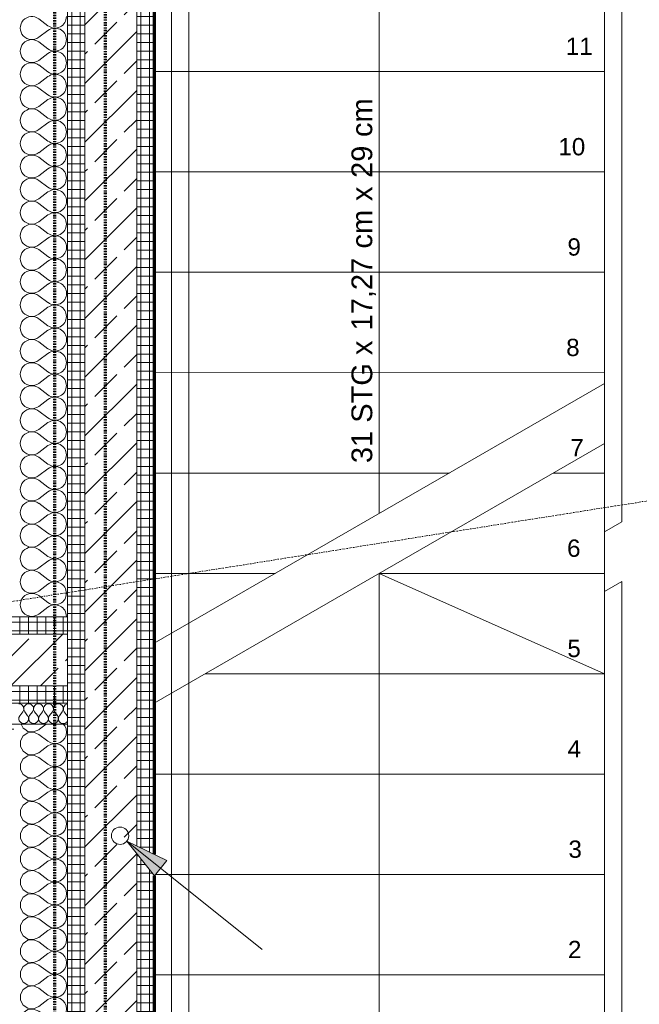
# Model space of a CAD drawing. Header units: millimetres. Extents: x 1523 to 74423, y -42059 to 10268.
# Tile 34 of 77: x 34700 to 36489, y -24454 to -21609. Entities that reach past the tile are written whole.
import ezdxf

# ---------------------------------------------------------------- set-up
doc = ezdxf.new("R2010")
doc.units = ezdxf.units.MM
for name, pattern in [('_Projekt 07 -  _  -  _  -  _  -', [7.5, 3.5, -2, 0, -2]), ('CAx_nichtHalbton', [20001.0584, 10000, -0.5292, 10000, -0.5292]), ('IMPORT-STRICHPUNKT _7_', [20, 10, -5, 0, -5]), ('IMPORT-VERDECKT _8_', [7.5, 5, -2.5])]:
    doc.linetypes.add(name, pattern=pattern)
for name, color, linetype, lineweight, true_color in [('10 VSI--Wärmeschutz _veritkal_', 7, 'Continuous', 13, 0x656565), ('30 A--Träger _ Dachkonstruktion', 7, 'IMPORT-VERDECKT _8_', 13, 0x656565), ('40 A--Umwehrung', 7, 'Continuous', 13, 0x656565), ('90 A--Achsraster _1_50_', 7, 'IMPORT-STRICHPUNKT _7_', 13, 0x656565), ('Neubau_10 A--Wand innen _tragend_', 7, 'Continuous', 13, 0x656565), ('Neubau_20 A--Gründungsbelag', 7, 'Continuous', 13, 0x656565), ('Neubau_40 A--Treppe', 7, 'Continuous', 13, 0x656565), ('Neubau_40 A--Umwehrung', 7, 'Continuous', 13, 0x656565), ('Xref_706_5_--_ÜP_-1_000_16_Übersichtsplan UG_IFC 2025_01_13_dwg', 7, 'Continuous', 13, 0x767676), ('XX', 7, 'Continuous', 18, 0x804040)]:
    doc.layers.add(name, color=color, linetype=linetype, lineweight=lineweight, true_color=true_color)
doc.layers.add('A-____-NOTE-TEXT', color=7, linetype='Continuous', lineweight=13)
doc.layers.add('Ex_LE-Trasse', color=7, linetype='Continuous', lineweight=18)
doc.styles.add('Arial_5', font='arial.ttf', dxfattribs={"height": 50})
doc.styles.add('Arial_6', font='arial.ttf', dxfattribs={"height": 60})
pattern_1 = [(131.336, (0, 0), (90.10192, 79.25683), []), (131.336, (-45.05, -39.63), (90.10192, 79.25683), [90, -30])]
pattern_2 = [(356.336, (0, 0), (1.597632, 24.948899), []), (86.336, (0, 0), (-24.948899, 1.597632), [])]
pattern_3 = [(86.336, (0, 0), (-24.948899, 1.597632), []), (176.336, (0, 0), (1.597632, 24.948899), [])]

# ---------------------------------------------------------------- blocks, each defined once
blk = doc.blocks.new('ELT_Leerrohr_Steigepfeil 1_50 - Ende runter-28785760-SuD_-1UG gesamt Plot  - Blatt 1')
at = {"layer": 'Ex_LE-Trasse'}
blk.add_circle((0, 0), 25.1, dxfattribs=at)
blk = doc.blocks.new('Xref_706_5_--_ÜP_-1_000_11_Übersichtsplan UG_IFC 2024_09_30_dwg__X97-41959665-SuD_-1UG gesamt Plot  - Blatt 1')
at = {"layer": 'Neubau_10 A--Wand innen _tragend_', "color": 9, "true_color": 0xcbcbcb}
for p, q in [((13166.2, -95517.6), (13155.8, -95507.8)), ((13168.7, -95494.9), (13156.4, -95502.1)), ((13163, -95546), (13152.6, -95536.2)), ((13165.5, -95523.3), (13153.2, -95530.5)), ((13159.9, -95574.4), (13149.5, -95564.6)), ((13162.4, -95551.7), (13150.1, -95558.9)), ((13156.7, -95602.8), (13146.3, -95593)), ((13159.2, -95580.1), (13146.9, -95587.3)), ((13153.6, -95631.2), (13143.2, -95621.4)), ((13156.1, -95608.5), (13143.8, -95615.7))]:
    blk.add_line(p, q, dxfattribs=at)
for centre, start, end in [((13146, -95518.2), 46.7982, 173.6681), ((13149.1, -95489.8), 181.1048, 300.538), ((13176, -95507.2), 226.7982, 54.1932), ((13176, -95507.2), 113.1431, 120.538), ((13142.8, -95546.6), 46.7982, 173.6681), ((13146, -95518.2), 173.6681, 300.538), ((13172.8, -95535.6), 226.7982, 120.538), ((13139.7, -95575), 46.7982, 173.6681), ((13142.8, -95546.6), 173.6681, 300.538), ((13169.7, -95564), 226.7982, 120.538), ((13136.5, -95603.4), 46.7982, 173.6681), ((13139.7, -95575), 173.6681, 300.538), ((13166.5, -95592.4), 226.7982, 120.538), ((13133.4, -95631.8), 46.7982, 173.6681), ((13136.5, -95603.4), 173.6681, 300.538), ((13163.4, -95620.8), 226.7982, 120.538)]:
    blk.add_arc(centre, 14.3, start, end, dxfattribs=at)
blk = doc.blocks.new('Xref_706_5_--_ÜP_-1_000_11_Übersichtsplan UG_IFC 2024_09_30_dwg__X401-41959974-SuD_-1UG gesamt Plot  - Blatt 1')
at = {"layer": '10 VSI--Wärmeschutz _veritkal_', "color": 9, "true_color": 0xcbcbcb}
for p, q in [((11158.4, -95354.6), (11181.2, -95330.3)), ((11211.4, -95360.5), (11194.4, -95331.8)), ((11224.6, -95362), (11247.4, -95337.7)), ((11277.6, -95367.9), (11260.7, -95339.2)), ((11290.9, -95369.3), (11313.7, -95345)), ((11343.9, -95375.2), (11327, -95346.5)), ((11357.1, -95376.7), (11380, -95352.4)), ((11410.2, -95382.6), (11393.2, -95353.9)), ((11423.4, -95384), (11446.2, -95359.7)), ((11476.4, -95389.9), (11459.5, -95361.2)), ((11489.7, -95391.4), (11512.5, -95367.1)), ((11542.7, -95397.3), (11525.7, -95368.6)), ((11555.9, -95398.7), (11578.7, -95374.4)), ((11608.9, -95404.6), (11592, -95375.9)), ((11622.2, -95406.1), (11645, -95381.8)), ((11675.2, -95412), (11658.3, -95383.3)), ((11688.4, -95413.5), (11711.3, -95389.2)), ((11741.4, -95419.3), (11724.5, -95390.6)), ((11754.7, -95420.8), (11777.5, -95396.5)), ((11807.7, -95426.7), (11790.8, -95398)), ((11821, -95428.2), (11843.8, -95403.9)), ((11874, -95434), (11857, -95405.3)), ((11887.2, -95435.5), (11910, -95411.2)), ((11940.2, -95441.4), (11923.3, -95412.7)), ((11953.5, -95442.9), (11976.3, -95418.6)), ((12006.5, -95448.7), (11989.6, -95420)), ((12019.7, -95450.2), (12042.6, -95425.9)), ((12072.7, -95456.1), (12055.8, -95427.4)), ((12086, -95457.6), (12108.8, -95433.3)), ((12139, -95463.4), (12122.1, -95434.7)), ((12152.3, -95464.9), (12175.1, -95440.6)), ((12205.3, -95470.8), (12188.3, -95442.1)), ((12218.5, -95472.3), (12241.3, -95448)), ((12271.5, -95478.2), (12254.6, -95449.4)), ((12284.8, -95479.6), (12307.6, -95455.3)), ((12337.8, -95485.5), (12320.9, -95456.8)), ((12351, -95487), (12373.9, -95462.7)), ((12404, -95492.9), (12387.1, -95464.1)), ((12417.3, -95494.3), (12440.1, -95470)), ((12470.3, -95500.2), (12453.4, -95471.5)), ((12483.6, -95501.7), (12506.4, -95477.4)), ((12536.6, -95507.6), (12519.6, -95478.9)), ((12549.8, -95509), (12572.6, -95484.7)), ((12602.8, -95514.9), (12585.9, -95486.2)), ((12616.1, -95516.4), (12638.9, -95492.1)), ((12669.1, -95522.3), (12652.2, -95493.6)), ((12682.3, -95523.7), (12705.2, -95499.4)), ((12735.3, -95529.6), (12718.4, -95500.9)), ((12748.6, -95531.1), (12771.4, -95506.8)), ((12801.6, -95537), (12784.7, -95508.3)), ((12814.9, -95538.4), (12837.7, -95514.1)), ((12867.9, -95544.3), (12850.9, -95515.6))]:
    blk.add_line(p, q, dxfattribs=at)
for centre, start, end in [((11156.9, -95307.5), 316.7982, 83.6681), ((11223.1, -95314.9), 83.6681, 210.538), ((11223.1, -95314.9), 316.7982, 83.6681), ((11289.4, -95322.2), 83.6681, 210.538), ((11289.4, -95322.2), 316.7982, 83.6681), ((11355.7, -95329.6), 83.6681, 210.538), ((11355.7, -95329.6), 316.7982, 83.6681), ((11421.9, -95336.9), 83.6681, 210.538), ((11421.9, -95336.9), 316.7982, 83.6681), ((11488.2, -95344.3), 83.6681, 210.538), ((11488.2, -95344.3), 316.7982, 83.6681), ((11554.4, -95351.6), 83.6681, 210.538), ((11554.4, -95351.6), 316.7982, 83.6681), ((11620.7, -95359), 83.6681, 210.538), ((11620.7, -95359), 316.7982, 83.6681), ((11687, -95366.3), 83.6681, 210.538), ((11687, -95366.3), 316.7982, 83.6681), ((11753.2, -95373.7), 83.6681, 210.538), ((11753.2, -95373.7), 316.7982, 83.6681), ((11182.7, -95377.4), 136.7982, 30.538), ((11248.9, -95384.8), 136.7982, 30.538), ((11315.2, -95392.2), 136.7982, 30.538), ((11819.5, -95381), 83.6681, 210.538), ((11819.5, -95381), 316.7982, 83.6681), ((11885.7, -95388.4), 83.6681, 210.538), ((11885.7, -95388.4), 316.7982, 83.6681), ((11952, -95395.7), 83.6681, 210.538), ((11952, -95395.7), 316.7982, 83.6681), ((11381.4, -95399.5), 136.7982, 30.538), ((11447.7, -95406.9), 136.7982, 30.538), ((11514, -95414.2), 136.7982, 30.538), ((12018.3, -95403.1), 83.6681, 210.538), ((12018.3, -95403.1), 316.7982, 83.6681), ((12084.5, -95410.4), 83.6681, 210.538), ((12084.5, -95410.4), 316.7982, 83.6681), ((12150.8, -95417.8), 83.6681, 210.538), ((12150.8, -95417.8), 316.7982, 83.6681), ((12217, -95425.2), 83.6681, 210.538), ((12217, -95425.2), 316.7982, 83.6681), ((11580.2, -95421.6), 136.7982, 30.538), ((11646.5, -95428.9), 136.7982, 30.538), ((11712.7, -95436.3), 136.7982, 30.538), ((11779, -95443.6), 136.7982, 30.538), ((12283.3, -95432.5), 83.6681, 210.538), ((12283.3, -95432.5), 316.7982, 83.6681), ((12349.6, -95439.9), 83.6681, 210.538), ((12349.6, -95439.9), 316.7982, 83.6681), ((12415.8, -95447.2), 83.6681, 210.538), ((12415.8, -95447.2), 316.7982, 83.6681), ((12482.1, -95454.6), 83.6681, 210.538), ((12482.1, -95454.6), 316.7982, 83.6681), ((11845.3, -95451), 136.7982, 30.538), ((11911.5, -95458.3), 136.7982, 30.538), ((11977.8, -95465.7), 136.7982, 30.538), ((12044, -95473), 136.7982, 30.538), ((12548.3, -95461.9), 83.6681, 210.538), ((12548.3, -95461.9), 316.7982, 83.6681), ((12614.6, -95469.3), 83.6681, 210.538), ((12614.6, -95469.3), 316.7982, 83.6681), ((12680.9, -95476.6), 83.6681, 210.538), ((12680.9, -95476.6), 316.7982, 83.6681), ((12747.1, -95484), 83.6681, 210.538), ((12747.1, -95484), 316.7982, 83.6681), ((12110.3, -95480.4), 136.7982, 30.538), ((12176.6, -95487.7), 136.7982, 30.538), ((12242.8, -95495.1), 136.7982, 30.538), ((12309.1, -95502.4), 136.7982, 30.538), ((12813.4, -95491.3), 83.6681, 210.538), ((12813.4, -95491.3), 316.7982, 83.6681), ((12879.6, -95498.7), 83.6681, 210.538), ((12879.6, -95498.7), 81.6714, 83.6681), ((12375.3, -95509.8), 136.7982, 30.538), ((12441.6, -95517.1), 136.7982, 30.538), ((12507.9, -95524.5), 136.7982, 30.538), ((12574.1, -95531.9), 136.7982, 30.538), ((12640.4, -95539.2), 136.7982, 30.538), ((12706.6, -95546.6), 136.7982, 30.538), ((12772.9, -95553.9), 136.7982, 30.538), ((12839.2, -95561.3), 136.7982, 30.538), ((12905.4, -95568.6), 158.4989, 188.8374)]:
    blk.add_arc(centre, 33.3, start, end, dxfattribs=at)
blk = doc.blocks.new('Xref_706_5_--_ÜP_-1_000_11_Übersichtsplan UG_IFC 2024_09_30_dwg__X3114-41960548-SuD_-1UG gesamt Plot  - Blatt 1')
at = {"layer": '10 VSI--Wärmeschutz _veritkal_', "color": 9, "true_color": 0xcbcbcb}
blk.add_line((13198.9, -95579.2), (13186.2, -95557.7), dxfattribs=at)
at = {"layer": '10 VSI--Wärmeschutz _veritkal_', "color": 9, "true_color": 0xcbcbcb, "flags": 128}
for points in [[(13207.4, -95502.6), (13206.3, -95502.6), (13197.5, -95505.4), (13191.5, -95509.3)], [(13178.1, -95630.2), (13190.9, -95625.1), (13194.2, -95621.1)]]:
    blk.add_lwpolyline(points, dxfattribs=at)
blk = doc.blocks.new('Xref_706_5_--_ÜP_-1_000_11_Übersichtsplan UG_IFC 2024_09_30_dwg__X3115-41960549-SuD_-1UG gesamt Plot  - Blatt 1')
at = {"layer": '10 VSI--Wärmeschutz _veritkal_', "color": 9, "true_color": 0xcbcbcb, "flags": 128}
for points in [[(13207.4, -95502.6), (13215.4, -95502.4), (13224.4, -95504.6), (13232.3, -95509.3), (13238.7, -95515.9), (13243, -95524), (13245, -95533), (13244.4, -95542.1), (13241.4, -95550.8), (13236.1, -95558.3), (13213.3, -95582.6), (13205.4, -95596.8), (13205.1, -95613), (13212.5, -95627.5), (13225.9, -95636.7), (13242.1, -95638.5), (13257.1, -95632.4), (13267.5, -95620), (13270.9, -95604.1), (13266.3, -95588.5), (13249.3, -95559.8)], [(13249.3, -95559.8), (13245.8, -95551.3), (13244.7, -95542.2), (13246.2, -95533.1), (13250, -95524.8), (13256.1, -95517.8), (13263.7, -95512.7), (13272.5, -95510), (13281.7, -95509.7), (13290.6, -95512), (13298.6, -95516.6), (13305, -95523.2), (13309.3, -95531.3), (13311.3, -95540.3), (13310.7, -95549.5), (13307.6, -95558.2), (13302.3, -95565.7), (13279.5, -95590), (13271.6, -95604.2), (13271.4, -95620.4), (13278.8, -95634.8), (13292.2, -95644), (13308.3, -95645.8), (13323.4, -95639.8), (13333.8, -95627.3), (13337.1, -95611.4), (13332.5, -95595.9), (13315.6, -95567.1)], [(13315.6, -95567.1), (13312, -95558.7), (13311, -95549.5), (13312.4, -95540.4), (13316.3, -95532.1), (13322.3, -95525.1), (13330, -95520.1), (13338.8, -95517.3), (13348, -95517.1), (13356.9, -95519.3), (13364.8, -95524), (13371.2, -95530.6), (13375.6, -95538.7), (13377.5, -95547.7), (13377, -95556.8), (13373.9, -95565.5), (13368.6, -95573), (13345.8, -95597.3), (13337.9, -95611.5), (13337.6, -95627.8), (13345.1, -95642.2), (13358.4, -95651.4), (13374.6, -95653.2), (13389.6, -95647.1), (13400.1, -95634.7), (13403.4, -95618.8), (13398.8, -95603.2), (13381.8, -95574.5)], [(13381.8, -95574.5), (13378.3, -95566), (13377.2, -95556.9), (13378.7, -95547.8), (13382.6, -95539.5), (13388.6, -95532.5), (13396.3, -95527.4), (13405, -95524.7), (13414.2, -95524.4), (13423.1, -95526.7), (13431.1, -95531.3), (13437.5, -95537.9), (13441.8, -95546), (13443.8, -95555), (13443.2, -95564.2), (13440.2, -95572.9), (13434.8, -95580.4), (13412, -95604.7), (13404.1, -95618.9), (13403.9, -95635.1), (13411.3, -95649.5), (13424.7, -95658.7), (13440.8, -95660.5), (13455.9, -95654.5), (13466.3, -95642), (13469.6, -95626.1), (13465, -95610.6), (13448.1, -95581.9), (13444.6, -95573.4), (13443.5, -95564.2), (13444.9, -95555.1), (13448.8, -95546.8), (13454.8, -95539.9), (13462.5, -95534.8), (13471.3, -95532), (13480.5, -95531.8), (13489.4, -95534.1), (13497.4, -95538.7), (13503.7, -95545.3), (13508.1, -95553.4), (13510, -95562.4), (13509.5, -95571.6), (13506.4, -95580.2), (13501.1, -95587.7), (13478.3, -95612), (13470.4, -95626.2), (13470.1, -95642.5), (13477.6, -95656.9), (13491, -95666.1), (13507.1, -95667.9), (13522.2, -95661.8), (13532.6, -95649.4), (13535.9, -95633.5), (13531.3, -95617.9), (13514.4, -95589.2)], [(13514.4, -95589.2), (13510.8, -95580.7), (13509.7, -95571.6), (13511.2, -95562.5), (13515.1, -95554.2), (13521.1, -95547.2), (13528.8, -95542.2), (13537.6, -95539.4), (13546.7, -95539.1), (13555.7, -95541.4), (13563.6, -95546), (13570, -95552.6), (13574.3, -95560.7), (13576.3, -95569.7), (13575.7, -95578.9), (13572.7, -95587.6), (13567.4, -95595.1), (13544.6, -95619.4), (13536.7, -95633.6), (13536.4, -95649.8), (13543.8, -95664.2), (13557.2, -95673.4), (13573.4, -95675.2), (13588.4, -95669.2), (13598.8, -95656.7), (13602.2, -95640.8), (13597.6, -95625.3), (13580.6, -95596.6)], [(13580.6, -95596.6), (13577.1, -95588.1), (13576, -95578.9), (13577.5, -95569.9), (13581.3, -95561.5), (13587.4, -95554.6), (13595, -95549.5), (13603.8, -95546.7), (13613, -95546.5), (13621.9, -95548.8), (13629.9, -95553.4), (13636.3, -95560), (13640.6, -95568.1), (13642.6, -95577.1), (13642, -95586.3), (13638.9, -95594.9), (13633.6, -95602.4), (13610.8, -95626.7), (13602.9, -95640.9), (13602.7, -95657.2), (13610.1, -95671.6), (13623.5, -95680.8), (13639.6, -95682.6), (13654.7, -95676.5), (13665.1, -95664.1), (13668.4, -95648.2), (13663.8, -95632.6), (13646.9, -95603.9)], [(13646.9, -95603.9), (13643.3, -95595.4), (13642.3, -95586.3), (13643.7, -95577.2), (13647.6, -95568.9), (13653.6, -95561.9), (13661.3, -95556.9), (13670.1, -95554.1), (13679.3, -95553.8), (13688.2, -95556.1), (13696.1, -95560.7), (13702.5, -95567.3), (13706.9, -95575.4), (13708.8, -95584.4), (13708.3, -95593.6), (13705.2, -95602.3), (13699.9, -95609.8), (13677.1, -95634.1), (13669.2, -95648.3), (13668.9, -95664.5), (13676.4, -95678.9), (13689.7, -95688.1), (13705.9, -95689.9), (13720.9, -95683.9), (13731.4, -95671.4), (13734.7, -95655.5), (13730.1, -95640), (13713.1, -95611.3)], [(13713.1, -95611.3), (13709.6, -95602.8), (13708.5, -95593.6), (13710, -95584.6), (13713.9, -95576.2), (13719.9, -95569.3), (13727.6, -95564.2), (13736.3, -95561.4), (13745.5, -95561.2), (13754.4, -95563.5), (13762.4, -95568.1), (13768.8, -95574.7), (13773.1, -95582.8), (13775.1, -95591.8), (13774.5, -95601), (13771.5, -95609.6), (13766.1, -95617.1), (13743.3, -95641.4), (13735.4, -95655.6), (13735.2, -95671.9), (13742.6, -95686.3), (13756, -95695.5), (13772.1, -95697.3), (13787.2, -95691.2), (13797.6, -95678.8), (13800.9, -95662.9), (13796.3, -95647.3), (13779.4, -95618.6), (13775.9, -95610.1), (13774.8, -95601), (13776.2, -95591.9), (13780.1, -95583.6), (13786.1, -95576.6), (13793.8, -95571.6), (13802.6, -95568.8), (13811.8, -95568.5), (13820.7, -95570.8), (13828.7, -95575.4), (13835, -95582), (13839.4, -95590.1), (13841.3, -95599.1), (13840.8, -95608.3), (13837.7, -95617), (13832.4, -95624.5), (13809.6, -95648.8), (13801.7, -95663), (13801.4, -95679.2), (13808.9, -95693.6), (13822.3, -95702.8), (13838.4, -95704.6), (13853.5, -95698.6), (13863.9, -95686.1), (13867.2, -95670.2), (13862.6, -95654.7), (13845.7, -95626)], [(13194.2, -95621.1), (13201.3, -95612.6), (13204.6, -95596.7), (13200, -95581.2), (13198.9, -95579.2)], [(13845.7, -95626), (13842.1, -95617.5), (13841, -95608.3), (13842.5, -95599.3), (13846.4, -95590.9), (13852.4, -95584), (13860.1, -95578.9), (13868.9, -95576.2), (13878, -95575.9), (13887, -95578.2), (13894.9, -95582.8), (13901.3, -95589.4), (13905.6, -95597.5), (13907.6, -95606.5), (13907, -95615.7), (13904, -95624.3), (13898.7, -95631.8), (13875.9, -95656.1), (13868, -95670.3), (13867.7, -95686.6), (13875.1, -95701), (13888.5, -95710.2), (13904.7, -95712), (13919.7, -95705.9), (13930.1, -95693.5), (13933.5, -95677.6), (13928.9, -95662), (13911.9, -95633.3)], [(13911.9, -95633.3), (13908.4, -95624.8), (13907.3, -95615.7), (13908.8, -95606.6), (13912.6, -95598.3), (13918.7, -95591.3), (13926.3, -95586.3), (13935.1, -95583.5), (13944.3, -95583.2), (13953.2, -95585.5), (13961.2, -95590.1), (13967.6, -95596.7), (13971.9, -95604.8), (13973.9, -95613.8), (13973.3, -95623), (13970.2, -95631.7), (13964.9, -95639.2), (13942.1, -95663.5), (13934.2, -95677.7), (13934, -95693.9), (13941.4, -95708.3), (13954.8, -95717.6), (13970.9, -95719.3), (13986, -95713.3), (13996.4, -95700.8), (13999.7, -95685), (13995.1, -95669.4), (13978.2, -95640.7)], [(13978.2, -95640.7), (13974.6, -95632.2), (13973.6, -95623), (13975, -95614), (13978.9, -95605.6), (13984.9, -95598.7), (13992.6, -95593.6), (14001.4, -95590.9), (14010.6, -95590.6), (14019.5, -95592.9), (14027.4, -95597.5), (14033.8, -95604.1), (14038.2, -95612.2), (14040.1, -95621.2), (14039.6, -95630.4), (14036.5, -95639), (14031.2, -95646.5), (14008.4, -95670.8), (14000.5, -95685), (14000.2, -95701.3), (14007.7, -95715.7), (14021, -95724.9), (14037.2, -95726.7), (14052.2, -95720.6), (14062.7, -95708.2), (14066, -95692.3), (14061.4, -95676.7), (14044.4, -95648)], [(14044.4, -95648), (14040.9, -95639.5), (14039.8, -95630.4), (14041.3, -95621.3), (14045.2, -95613), (14051.2, -95606), (14058.9, -95601), (14067.6, -95598.2), (14076.8, -95598), (14085.7, -95600.2), (14093.7, -95604.8), (14100.1, -95611.4), (14104.4, -95619.6), (14106.4, -95628.5), (14105.8, -95637.7), (14102.8, -95646.4), (14097.4, -95653.9), (14074.6, -95678.2), (14066.7, -95692.4), (14066.5, -95708.6), (14073.9, -95723.1), (14087.3, -95732.3), (14103.4, -95734), (14118.5, -95728), (14128.9, -95715.6), (14132.2, -95699.7), (14127.6, -95684.1), (14110.7, -95655.4)], [(14110.7, -95655.4), (14107.2, -95646.9), (14106.1, -95637.7), (14107.5, -95628.7), (14111.4, -95620.3), (14117.4, -95613.4), (14125.1, -95608.3), (14133.9, -95605.6), (14143.1, -95605.3), (14152, -95607.6), (14160, -95612.2), (14166.3, -95618.8), (14170.7, -95626.9), (14172.6, -95635.9), (14172.1, -95645.1), (14169, -95653.7), (14163.7, -95661.3), (14140.9, -95685.6), (14133, -95699.7), (14132.7, -95716), (14140.2, -95730.4), (14153.6, -95739.6), (14169.7, -95741.4), (14184.8, -95735.4), (14195.2, -95722.9), (14198.5, -95707), (14193.9, -95691.4), (14177, -95662.7)], [(14177, -95662.7), (14173.4, -95654.2), (14172.3, -95645.1), (14173.8, -95636), (14177.7, -95627.7), (14183.7, -95620.7), (14191.4, -95615.7), (14200.2, -95612.9), (14209.3, -95612.7), (14218.3, -95614.9), (14226.2, -95619.5), (14232.6, -95626.1), (14236.9, -95634.3), (14238.9, -95643.2), (14238.3, -95652.4), (14235.3, -95661.1), (14230, -95668.6), (14207.2, -95692.9), (14199.3, -95707.1), (14199, -95723.3), (14206.4, -95737.8), (14219.8, -95747), (14236, -95748.7), (14251, -95742.7), (14261.4, -95730.3), (14264.8, -95714.4), (14260.2, -95698.8), (14243.2, -95670.1)], [(14243.2, -95670.1), (14239.7, -95661.6), (14238.6, -95652.5), (14240.1, -95643.4), (14243.9, -95635), (14250, -95628.1), (14257.6, -95623), (14266.4, -95620.3), (14275.6, -95620), (14284.5, -95622.3), (14292.5, -95626.9), (14298.9, -95633.5), (14303.2, -95641.6), (14305.2, -95650.6), (14304.6, -95659.8), (14301.5, -95668.4), (14296.2, -95676), (14273.4, -95700.3), (14265.5, -95714.4), (14265.3, -95730.7), (14272.7, -95745.1), (14286.1, -95754.3), (14302.2, -95756.1), (14317.3, -95750.1), (14327.7, -95737.6), (14331, -95721.7), (14326.4, -95706.1), (14309.5, -95677.4)], [(14309.5, -95677.4), (14305.9, -95668.9), (14304.9, -95659.8), (14306.3, -95650.7), (14310.2, -95642.4), (14316.2, -95635.4), (14323.9, -95630.4), (14332.7, -95627.6), (14341.9, -95627.4), (14350.8, -95629.6), (14358.7, -95634.2), (14365.1, -95640.9), (14369.5, -95649), (14371.4, -95657.9), (14370.9, -95667.1), (14367.8, -95675.8), (14362.5, -95683.3), (14339.7, -95707.6), (14331.8, -95721.8), (14331.5, -95738), (14339, -95752.5), (14352.3, -95761.7), (14368.5, -95763.5), (14383.5, -95757.4), (14394, -95745), (14397.3, -95729.1), (14392.7, -95713.5), (14375.7, -95684.8)], [(14375.7, -95684.8), (14372.2, -95676.3), (14371.1, -95667.2), (14372.6, -95658.1), (14376.5, -95649.7), (14382.5, -95642.8), (14390.2, -95637.7), (14398.9, -95635), (14408.1, -95634.7), (14417, -95637), (14425, -95641.6), (14431.4, -95648.2), (14435.7, -95656.3), (14437.7, -95665.3), (14437.1, -95674.5), (14434.1, -95683.2), (14428.8, -95690.7), (14405.9, -95715), (14398, -95729.1), (14397.8, -95745.4), (14405.2, -95759.8), (14418.6, -95769), (14434.7, -95770.8), (14449.8, -95764.8), (14460.2, -95752.3), (14463.5, -95736.4), (14458.9, -95720.8), (14442, -95692.1)], [(14442, -95692.1), (14438.5, -95683.6), (14437.4, -95674.5), (14438.8, -95665.4), (14442.7, -95657.1), (14448.7, -95650.1), (14456.4, -95645.1), (14465.2, -95642.3), (14474.4, -95642.1), (14483.3, -95644.3), (14491.3, -95648.9), (14497.6, -95655.6), (14502, -95663.7), (14503.9, -95672.7), (14503.4, -95681.8), (14500.3, -95690.5), (14495, -95698), (14472.2, -95722.3), (14464.3, -95736.5), (14464, -95752.7), (14471.5, -95767.2), (14484.9, -95776.4), (14501, -95778.2), (14516.1, -95772.1), (14526.5, -95759.7), (14529.8, -95743.8), (14525.2, -95728.2), (14508.3, -95699.5)], [(14508.3, -95699.5), (14504.7, -95691), (14503.6, -95681.9), (14505.1, -95672.8), (14509, -95664.4), (14515, -95657.5), (14522.7, -95652.4), (14531.5, -95649.7), (14540.6, -95649.4), (14549.6, -95651.7), (14557.5, -95656.3), (14563.9, -95662.9), (14568.2, -95671), (14570.2, -95680), (14569.6, -95689.2), (14566.6, -95697.9), (14561.3, -95705.4), (14538.5, -95729.7), (14530.6, -95743.8), (14530.3, -95760.1), (14537.7, -95774.5), (14551.1, -95783.7), (14567.3, -95785.5), (14582.3, -95779.5), (14592.7, -95767), (14596.1, -95751.1), (14591.5, -95735.5), (14574.5, -95706.8)], [(14574.5, -95706.8), (14571, -95698.3), (14569.9, -95689.2), (14571.4, -95680.1), (14575.2, -95671.8), (14581.3, -95664.8), (14588.9, -95659.8), (14597.7, -95657), (14606.9, -95656.8), (14615.8, -95659), (14623.8, -95663.6), (14630.2, -95670.3), (14634.5, -95678.4), (14636.5, -95687.4), (14635.9, -95696.5), (14632.8, -95705.2), (14627.5, -95712.7), (14604.7, -95737), (14596.8, -95751.2), (14596.6, -95767.4), (14604, -95781.9), (14617.4, -95791.1), (14633.5, -95792.9), (14648.6, -95786.8), (14659, -95774.4), (14662.3, -95758.5), (14657.7, -95742.9), (14640.8, -95714.2)], [(14640.8, -95714.2), (14637.2, -95705.7), (14636.2, -95696.6), (14637.6, -95687.5), (14641.5, -95679.1), (14647.5, -95672.2), (14655.2, -95667.1), (14664, -95664.4), (14673.2, -95664.1), (14682.1, -95666.4), (14690, -95671), (14696.4, -95677.6), (14700.8, -95685.7), (14702.7, -95694.7), (14702.2, -95703.9), (14699.1, -95712.6), (14693.8, -95720.1), (14671, -95744.4), (14663.1, -95758.6), (14662.8, -95774.8), (14670.3, -95789.2), (14683.6, -95798.4), (14699.8, -95800.2), (14714.8, -95794.2), (14725.3, -95781.7), (14728.6, -95765.8), (14724, -95750.2), (14707, -95721.5)], [(14778.9, -95802.4), (14766, -95807.6), (14749.9, -95805.8), (14736.5, -95796.6), (14729.1, -95782.1), (14729.3, -95765.9), (14737.2, -95751.7), (14760.1, -95727.4), (14765.4, -95719.9), (14768.4, -95711.2), (14769, -95702.1), (14767, -95693.1), (14762.7, -95685), (14756.3, -95678.4), (14748.3, -95673.7), (14739.4, -95671.5), (14730.2, -95671.7), (14721.5, -95674.5), (14713.8, -95679.5), (14707.8, -95686.5), (14703.9, -95694.8), (14702.4, -95703.9), (14703.5, -95713), (14707, -95721.5)], [(14792.4, -95680.4), (14787.7, -95681.8), (14780, -95686.9), (14774, -95693.8), (14770.1, -95702.2), (14768.7, -95711.3), (14769.8, -95720.4), (14773.3, -95728.9), (14784.9, -95748.5)]]:
    blk.add_lwpolyline(points, dxfattribs=at)
blk = doc.blocks.new('Xref_706_5_--_ÜP_-1_000_11_Übersichtsplan UG_IFC 2024_09_30_dwg_Standard-Rastermarker_7-V4-SuD_-1UG gesamt Plot  - Blatt 1')
at = {"layer": '90 A--Achsraster _1_50_', "color": 9, "true_color": 0xcbcbcb}
blk.add_line((0, 0), (53642.7, 0), dxfattribs=at)
blk = doc.blocks.new('Xref_706_5_--_ÜP_-1_000_11_Übersichtsplan UG_IFC 2024_09_30_dwg_Standard-Rastermarker_26-41960580-SuD_-1UG gesamt Plot  - Blatt 1')
at = {"layer": '90 A--Achsraster _1_50_', "color": 9, "true_color": 0xcbcbcb}
for p, q in [((48641.2, 0), (63263.7, 0)), ((63325.6, 0), (76020, 0))]:
    blk.add_line(p, q, dxfattribs=at)
blk = doc.blocks.new('Xref_706_5_--_ÜP_-1_000_16_Übersichtsplan UG_IFC 2025_01_13_dwg-35469238-SuD_-1UG gesamt Plot  - Blatt 1')
at = {"layer": 'Neubau_10 A--Wand innen _tragend_', "true_color": 0xcbcbcb}
h = blk.add_hatch(dxfattribs=at)
h.set_pattern_fill('FP_6', color=9, style=0, pattern_type=2)
h.set_pattern_definition(pattern_2)
h.paths.add_polyline_path([(20795.5, -94762.8), (20797.5, -94731.5), (20758, -94729), (20509.1, -94752.2), (20505.4, -94712.8), (18077.2, -94557.3), (18010.8, -94603.2), (20794.3, -94781.4)])
h.paths.add_polyline_path([(18015.5, -94553.4), (12725.4, -94214.7), (12730.1, -94265.1), (17988.3, -94601.8), (17998.5, -94583.7)])
h = blk.add_hatch(dxfattribs=at)
h.set_pattern_fill('FP_5', color=9, style=0, pattern_type=2)
h.set_pattern_definition(pattern_1)
h.paths.add_polyline_path([(20787.4, -94889.5), (20794.3, -94781.4), (18010.8, -94603.2), (17972.7, -94629.5), (17988.3, -94601.8), (12730.1, -94265.1), (12744.7, -94416.3), (20784.8, -94931.1)])
h = blk.add_hatch(dxfattribs=at)
h.set_pattern_fill('FP_6', color=9, style=0, pattern_type=2)
h.set_pattern_definition(pattern_2)
h.paths.add_polyline_path([(20784.8, -94931.1), (12744.2, -94416.3), (12748.9, -94466.7), (20781.6, -94981), (20782, -94974.2)])
h = blk.add_hatch(dxfattribs=at)
h.set_pattern_fill('FP_7', color=9, style=0, pattern_type=2)
h.set_pattern_definition(pattern_3)
h.paths.add_polyline_path([(17355.7, -94902), (17364.6, -94762.3), (17314.7, -94759.1), (17092.1, -98237), (17141.9, -98240.1), (17354.7, -94916.9)])
h = blk.add_hatch(dxfattribs=at)
h.set_pattern_fill('FP_5', color=9, style=0, pattern_type=2)
h.set_pattern_definition(pattern_1)
h.paths.add_polyline_path([(17297.1, -98164.3), (17514.3, -94771.9), (17364.6, -94762.3), (17141.9, -98240.1), (17291.6, -98249.7)])
h = blk.add_hatch(dxfattribs=at)
h.set_pattern_fill('FP_7', color=9, style=0, pattern_type=2)
h.set_pattern_definition(pattern_3)
h.paths.add_polyline_path([(17341.5, -98252.9), (17564.2, -94775), (17514.3, -94771.9), (17291.6, -98249.7)])
at = {"layer": '10 VSI--Wärmeschutz _veritkal_', "color": 9, "true_color": 0xcbcbcb}
for p, q in [((17314.7, -94759.1), (12748.9, -94466.7)), ((19230.8, -94881.7), (17639.1, -94779.8))]:
    blk.add_line(p, q, dxfattribs=at)
at = {"layer": '30 A--Träger _ Dachkonstruktion', "color": 9, "true_color": 0xcbcbcb}
for p, q in [((18015.5, -94553.4), (12725.4, -94214.7)), ((30481.4, -95602.1), (12748.9, -94466.7)), ((31417.7, -95411.5), (18077.2, -94557.3))]:
    blk.add_line(p, q, dxfattribs=at)
at = {"layer": '40 A--Umwehrung', "color": 9, "true_color": 0xcbcbcb, "flags": 128}
for points in [[(18314.7, -92243.8), (14085.8, -92628.3), (13883.9, -92647.2), (13916.5, -92988.3), (14105.2, -93000.3), (17168.5, -93196.5), (17142.9, -93144.7), (14108.4, -92950.4), (13962.2, -92941.1), (13938.5, -92692.3), (14090.4, -92678.1), (18319.3, -92293.6)], [(18735.7, -93296.8), (18738.9, -93246.9), (17315.7, -93155.8), (17341.3, -93207.6)]]:
    blk.add_lwpolyline(points, close=True, dxfattribs=at)
at = {"layer": '90 A--Achsraster _1_50_', "color": 161, "true_color": 0xaaaaff}
for p, q in [((5387, -93744.8), (18015.5, -94553.4)), ((18077.2, -94557.3), (32669.9, -95491.7))]:
    blk.add_line(p, q, dxfattribs=at)
at = {"layer": 'Neubau_10 A--Wand innen _tragend_', "color": 9, "true_color": 0xcbcbcb}
for p, q in [((12725.4, -94214.7), (18015.5, -94553.4)), ((12748.9, -94466.7), (19660, -94909.2)), ((17141.9, -98240.1), (17364.6, -94762.3)), ((17291.6, -98249.7), (17514.3, -94771.9))]:
    blk.add_line(p, q, dxfattribs=at)
at = {"layer": 'Neubau_10 A--Wand innen _tragend_', "color": 9, "true_color": 0xcbcbcb, "flags": 128}
for points in [[(22595.6, -95047.1), (20784.8, -94931.1), (12744.2, -94416.3), (12730.1, -94265.1), (17988.3, -94601.8)], [(18077.2, -94557.3), (19676, -94659.7), (19672.8, -94709.6), (19663.2, -94859.3), (19660, -94909.2), (19859.6, -94922)], [(18010.8, -94603.2), (20794.3, -94781.4), (22581.4, -94895.9)], [(17639.1, -94779.8), (17624.1, -94778.9), (17564.2, -94775), (17514.3, -94771.9), (17364.6, -94762.3), (17314.7, -94759.1), (17092.1, -98237), (17401.4, -98256.8), (17615.2, -94918.6), (17624.1, -94778.9)], [(17564.2, -94775), (17340.6, -98267.9), (17415.4, -98272.7), (17416.4, -98257.7), (17629.2, -94934.5)]]:
    blk.add_lwpolyline(points, dxfattribs=at)
at = {"layer": 'Neubau_20 A--Gründungsbelag', "color": 9, "true_color": 0xcbcbcb}
blk.add_line((12725.4, -94214.7), (18015.5, -94553.4), dxfattribs=at)
at = {"layer": 'Neubau_20 A--Gründungsbelag', "color": 9, "true_color": 0xcbcbcb, "flags": 128}
blk.add_lwpolyline([(18077.2, -94557.3), (20505.4, -94712.8), (20112.7, -90508.6), (19926.7, -88517.3), (16939.7, -88796.3), (16963, -89045.2), (16714.1, -89068.5), (16831.2, -90323), (17080.2, -90299.8), (17125.7, -90787.7), (17125.7, -90787.6), (17149, -91036.6), (12469.3, -91473.7), (12725.4, -94214.7)], dxfattribs=at)
at = {"layer": 'Neubau_40 A--Treppe', "color": 9, "true_color": 0xcbcbcb}
for p, q in [((15841.6, -93111.5), (15758.5, -94408.9)), ((16047.9, -94427.4), (16131, -93130.1)), ((16420.4, -93148.6), (16337.3, -94445.9)), ((16626.8, -94464.5), (16709.8, -93167.1)), ((16989.8, -93333.1), (16999.2, -93185.7)), ((17784.4, -94538.6), (17867.5, -93241.2)), ((18074.1, -94552.9), (18156.9, -93259.8)), ((18363.2, -94575.7), (18446.3, -93278.3)), ((16916.2, -94483), (16970.6, -93632.4))]:
    blk.add_line(p, q, dxfattribs=at)
at = {"layer": 'Neubau_40 A--Treppe', "color": 9, "true_color": 0xcbcbcb, "flags": 128}
for points in [[(17074.3, -93841.8), (13320.9, -93601.5), (13177, -92060.4), (14018.3, -91981.8), (18060.7, -91604.2), (17711.5, -90984), (17832.4, -92278.4), (16966.2, -92359.3)], [(16741.3, -93169.1), (13916.5, -92988.3), (13884.6, -92647.1), (14078.8, -92629), (13957.9, -91334.6), (12469.3, -91473.7), (12725.4, -94214.7), (17407.2, -94514.4), (16741.3, -93169.1)], [(16914.1, -93180.2), (17580.1, -94525.5), (18015.5, -94553.4)], [(18077.2, -94557.3), (18652.6, -94594.2), (18735.7, -93296.8), (16914.1, -93180.2)], [(17288.6, -93204.2), (17247.1, -93852.9), (18694.1, -93945.5)], [(17247.1, -93852.9), (17578, -93222.7), (17504.4, -94372.7)], [(17227.9, -94152.2), (17205.6, -94501.5), (17227.9, -94152.2)]]:
    blk.add_lwpolyline(points, dxfattribs=at)
at = {"layer": 'Neubau_40 A--Umwehrung', "color": 9, "true_color": 0xcbcbcb, "flags": 128}
blk.add_lwpolyline([(17442.4, -91059.4), (13678.3, -91415.6), (12523.8, -91519), (12771.2, -94167.5), (14025.3, -94247.8), (18945.2, -94562.8), (18948.4, -94512.9), (14028.5, -94197.9), (12817, -94120.3), (12578.2, -91564.3), (13682.9, -91465.4), (17447.1, -91109.2), (17720.8, -91083.6), (17716.2, -91033.8)], close=True, dxfattribs=at)
for name, p, rotation in [('Xref_706_5_--_ÜP_-1_000_11_Übersichtsplan UG_IFC 2024_09_30_dwg_Standard-Rastermarker_7-V4-SuD_-1UG gesamt Plot  - Blatt 1', (18705.3, -110386.7), 95.33628353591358), ('Xref_706_5_--_ÜP_-1_000_11_Übersichtsplan UG_IFC 2024_09_30_dwg_Standard-Rastermarker_26-41960580-SuD_-1UG gesamt Plot  - Blatt 1', (81211.7, -98599.9), 176.3362835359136), ('Xref_706_5_--_ÜP_-1_000_11_Übersichtsplan UG_IFC 2024_09_30_dwg__X401-41959974-SuD_-1UG gesamt Plot  - Blatt 1', (0, 0), 2.668141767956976), ('Xref_706_5_--_ÜP_-1_000_11_Übersichtsplan UG_IFC 2024_09_30_dwg__X3115-41960549-SuD_-1UG gesamt Plot  - Blatt 1', (0, 0), 2.668141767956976), ('Xref_706_5_--_ÜP_-1_000_11_Übersichtsplan UG_IFC 2024_09_30_dwg__X97-41959665-SuD_-1UG gesamt Plot  - Blatt 1', (0, 0), 2.668141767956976), ('Xref_706_5_--_ÜP_-1_000_11_Übersichtsplan UG_IFC 2024_09_30_dwg__X3114-41960548-SuD_-1UG gesamt Plot  - Blatt 1', (0, 0), 2.668141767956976)]:
    blk.add_blockref(name, p, dxfattribs=dict(rotation=rotation))
at = {"layer": 'Neubau_40 A--Treppe', "attachment_point": 1, "line_spacing_factor": 0.941778}
for s, insert, char_height, width, rotation, style in [('11', (15736.6, -93216.4), 50, 93.047, 86.3363, 'Arial_5'), ('10', (16024.7, -93256.3), 50, 93.047, 86.3363, 'Arial_5'), ('9', (16315.6, -93248.7), 50, 46.523, 86.3363, 'Arial_5'), ('8', (16605, -93270.9), 50, 46.523, 86.3363, 'Arial_5'), ('7', (16895, -93277.6), 50, 46.523, 86.3363, 'Arial_5'), ('6', (17184.1, -93305.4), 50, 46.523, 86.3363, 'Arial_5'), ('5', (17473.3, -93323.1), 50, 46.523, 86.3363, 'Arial_5'), ('4', (17762.8, -93340.9), 50, 46.523, 86.3363, 'Arial_5'), ('3', (18052.3, -93357), 50, 46.523, 86.3363, 'Arial_5'), ('2', (18341.6, -93377), 50, 46.523, 86.3363, 'Arial_5'), (' cm', (16006.8, -93853.9), 60, 160.872, 176.3363, 'Arial_6'), ('29', (16101.6, -93860), 60, 111.656, 176.3363, 'Arial_6'), (' x', (16191.4, -93865.7), 60, 77.865, 176.3363, 'Arial_6'), (' cm', (16328.4, -93874.5), 60, 160.872, 176.3363, 'Arial_6'), ('17,27', (16541.3, -93888.1), 60, 251.225, 176.3363, 'Arial_6'), ('31 STG x', (16923.9, -93912.6), 60, 423.116, 176.3363, 'Arial_6')]:
    blk.add_mtext(s, dxfattribs=dict(at, insert=insert, char_height=char_height, width=width, rotation=rotation, style=style))

msp = doc.modelspace()

# ---------------------------------------------------------------- hatches: boundary and pattern name
at = {"layer": 'A-____-NOTE-TEXT'}
msp.add_hatch(color=256, dxfattribs=at).paths.add_polyline_path([(35088.921, -24083.484), (35125.023, -24038.451), (35009.444, -23982.78), (35088.186, -24082.552)])

# ---------------------------------------------------------------- linework, layer by layer
at = {"layer": 'A-____-NOTE-TEXT', "lineweight": 9}
for p, q in [((35009.444, -23982.78), (35088.921, -24083.484)), ((35125.023, -24038.451), (35009.444, -23982.78)), ((35399.557, -24295.529), (35009.444, -23982.78)), ((35009.444, -23982.78), (35088.921, -24083.484)), ((35009.444, -23982.78), (35125.023, -24038.451)), ((35088.921, -24083.484), (35125.023, -24038.451)), ((35088.921, -24083.484), (35125.023, -24038.451)), ((35088.921, -24083.484), (35125.023, -24038.451))]:
    msp.add_line(p, q, dxfattribs=at)
at = {"layer": 'XX', "color": 5, "linetype": '_Projekt 07 -  _  -  _  -  _  -', "lineweight": 70, "true_color": 0x0000ff}
msp.add_line((34801.534, -28833.868), (34801.534, -18462.008), dxfattribs=at)
at = {"layer": 'XX', "color": 6, "linetype": '_Projekt 07 -  _  -  _  -  _  -', "lineweight": 70, "true_color": 0xff00ff}
msp.add_line((34947.904, -28664.723), (34947.904, -18438.825), dxfattribs=at)
at = {"layer": 'XX', "color": 7, "linetype": 'CAx_nichtHalbton', "lineweight": 70, "true_color": 0xffffff}
for p, q in [((35088.186, -18770.334), (35088.186, -24020.708)), ((35088.186, -24082.552), (35088.186, -26515.72))]:
    msp.add_line(p, q, dxfattribs=at)

# ---------------------------------------------------------------- block references
at = {"layer": 'Ex_LE-Trasse', "rotation": 276.3318582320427}
msp.add_blockref('ELT_Leerrohr_Steigepfeil 1_50 - Ende runter-28785760-SuD_-1UG gesamt Plot  - Blatt 1', (34989.825, -23967.124), dxfattribs=at)
at = {"layer": 'Xref_706_5_--_ÜP_-1_000_16_Übersichtsplan UG_IFC 2025_01_13_dwg', "color": 9, "true_color": 0xcbcbcb, "rotation": 273.663716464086}
msp.add_blockref('Xref_706_5_--_ÜP_-1_000_16_Übersichtsplan UG_IFC 2025_01_13_dwg-35469238-SuD_-1UG gesamt Plot  - Blatt 1', (128297.139, 0), dxfattribs=at)

doc.saveas('drawing.dxf')
